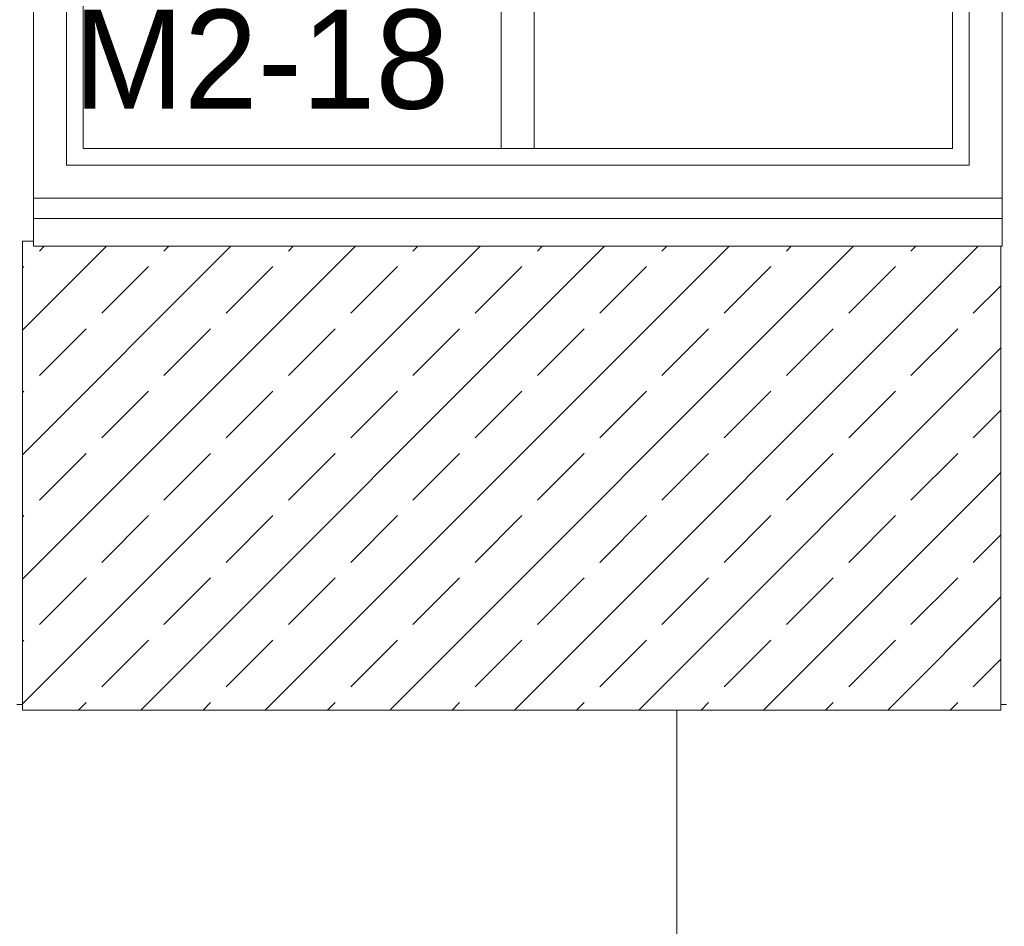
# Model space of a CAD drawing. Header units: millimetres. Extents: x 52659 to 1698020, y -10054 to 104697.
# Tile 55 of 256: x 162717 to 164507, y 11855 to 13502. Entities that reach past the tile are written whole.
import ezdxf

# ---------------------------------------------------------------- set-up
doc = ezdxf.new("R2010")
doc.units = ezdxf.units.MM
doc.header["$MEASUREMENT"] = 0
for name, color, linetype in [('02-04 CASSETTES FONCEES', 7, 'Continuous'), ('02-04 Mur.Construction', 7, 'Continuous'), ('05-02 Cotation 200ème 100ème.Cotations', 7, 'Continuous'), ('06-05 Etiquette.Texte', 7, 'Continuous'), ('08-01 2D Dessin général.2D', 7, 'Continuous'), ('Fenêtres ARCHICAD', 7, 'Continuous')]:
    doc.layers.add(name, color=color, linetype=linetype)
doc.styles.add('STYLE_GENERE_3', font='ARIALN.TTF')
doc.dimstyles.new('STYLE_GENERE__2', dxfattribs={"dimtxt": 200, "dimasz": 95, "dimexe": 0.18, "dimexo": 100, "dimgap": 0, "dimtad": 0, "dimlfac": 0.001, "dimzin": 0, "dimdsep": 46, "dimtxsty": 'STYLE_GENERE_3', "dimblk": 'ARROWHEAD_6', "dimblk1": 'ARROWHEAD_6', "dimblk2": 'ARROWHEAD_6', "dimcen": 0.09, "dimclrd": 7, "dimclre": 7, "dimclrt": 7, "dimazin": 0, "dimtfac": 1, "dimtdec": 4, "dimtmove": 0, "dimatfit": 3, "dimfxl": 1, "dimtolj": 1, "dimtzin": 0, "dimarcsym": 0})

# ---------------------------------------------------------------- blocks, each defined once
blk = doc.blocks.new('Élément de coupe_226_1', base_point=(131932.7, 5158.1))
at = {"layer": '02-04 Mur.Construction', "color": 7, "linetype": 'Continuous', "lineweight": 9}
for p, q in [((162742.7, 13146), (162742.7, 13178.1)), ((164502.7, 13178.1), (164502.7, 13146))]:
    blk.add_line(p, q, dxfattribs=at)
blk = doc.blocks.new('Élément de coupe_228_1', base_point=(131932.7, 5158.1))
at = {"layer": 'Fenêtres ARCHICAD', "color": 7, "linetype": 'Continuous', "lineweight": 9}
for p, q in [((164500.6, 14428.1), (164502.7, 14428.1)), ((164502.7, 14428.1), (164502.7, 13178.1)), ((162742.7, 13178.1), (162742.7, 14408.1))]:
    blk.add_line(p, q, dxfattribs=at)
at = {"layer": 'Fenêtres ARCHICAD', "color": 7, "linetype": 'Continuous', "lineweight": 5}
for p, q in [((162802.7, 13998), (162802.7, 13238.1)), ((162832.7, 13268.1), (162832.7, 13998)), ((163592.7, 13998), (163592.7, 13268.1)), ((163652.7, 13268.1), (163652.7, 13998)), ((164412.7, 13998), (164412.7, 13268.1)), ((164442.7, 13238.1), (164442.7, 13998)), ((163607.7, 13268.1), (162832.7, 13268.1)), ((163637.7, 13268.1), (163607.7, 13268.1)), ((164412.7, 13268.1), (163637.7, 13268.1)), ((162802.7, 13238.1), (164442.7, 13238.1)), ((162742.7, 13178.1), (164502.7, 13178.1)), ((162742.7, 13140.9), (162742.7, 13146)), ((162742.7, 13090.8), (162742.7, 13140.9)), ((164502.7, 13140.9), (162742.7, 13140.9)), ((164502.7, 13140.9), (164502.7, 13146)), ((164502.7, 13090.8), (164502.7, 13140.9)), ((164502.7, 13090.8), (162742.7, 13090.8))]:
    blk.add_line(p, q, dxfattribs=at)
blk = doc.blocks.new('Élément de coupe_235_1', base_point=(131932.7, 5158.1))
at = {"layer": '02-04 Mur.Construction', "color": 7, "linetype": 'Continuous', "lineweight": 9}
for p, q in [((162722.5, 12258.1), (162712.5, 12258.1)), ((164510.8, 12258.1), (164500.6, 12258.1))]:
    blk.add_line(p, q, dxfattribs=at)
blk = doc.blocks.new('Élément de coupe_392_1', base_point=(131932.7, 5158.1))
at = {"layer": '02-04 CASSETTES FONCEES', "color": 7, "linetype": 'Continuous', "lineweight": 9}
for p, q in [((162722.5, 13100.1), (162722.5, 12248.1)), ((162742.7, 13100.1), (162722.5, 13100.1)), ((162722.5, 12259.3), (163554, 13090.8)), ((162722.5, 12485.6), (163327.7, 13090.8)), ((162722.5, 12711.9), (163101.5, 13090.8)), ((162722.5, 12938.1), (162875.2, 13090.8)), ((162753.3, 13082.1), (162762.1, 13090.8)), ((162937.5, 12248.1), (163780.3, 13090.8)), ((162979.6, 13082.1), (162988.3, 13090.8)), ((163163.8, 12248.1), (164006.6, 13090.8)), ((163205.9, 13082.1), (163214.6, 13090.8)), ((163390.1, 12248.1), (164232.8, 13090.8)), ((163432.1, 13082.1), (163440.9, 13090.8)), ((163616.4, 12248.1), (164459.1, 13090.8)), ((163658.4, 13082.1), (163667.2, 13090.8)), ((163884.7, 13082.1), (163893.4, 13090.8)), ((164111, 13082.1), (164119.7, 13090.8)), ((164337.2, 13082.1), (164346, 13090.8)), ((164500.6, 12248.1), (164500.6, 13090.8)), ((162722.5, 13051.3), (162725, 13053.8)), ((162866.5, 12969), (162951.3, 13053.8)), ((163092.7, 12969), (163177.6, 13053.8)), ((163319, 12969), (163403.9, 13053.8)), ((163545.3, 12969), (163630.1, 13053.8)), ((163771.6, 12969), (163856.4, 13053.8)), ((163997.8, 12969), (164082.7, 13053.8)), ((164224.1, 12969), (164309, 13053.8)), ((164450.4, 12969), (164500.6, 13019.1)), ((162753.3, 12855.8), (162838.2, 12940.7)), ((162979.6, 12855.8), (163064.5, 12940.7)), ((163205.9, 12855.8), (163290.7, 12940.7)), ((163432.1, 12855.8), (163517, 12940.7)), ((163658.4, 12855.8), (163743.3, 12940.7)), ((163884.7, 12855.8), (163969.5, 12940.7)), ((164111, 12855.8), (164195.8, 12940.7)), ((164337.2, 12855.8), (164422.1, 12940.7)), ((163842.6, 12248.1), (164500.6, 12906)), ((162722.5, 12825), (162725, 12827.5)), ((162866.5, 12742.7), (162951.3, 12827.5)), ((163092.7, 12742.7), (163177.6, 12827.5)), ((163319, 12742.7), (163403.9, 12827.5)), ((163545.3, 12742.7), (163630.1, 12827.5)), ((163771.6, 12742.7), (163856.4, 12827.5)), ((163997.8, 12742.7), (164082.7, 12827.5)), ((164224.1, 12742.7), (164309, 12827.5)), ((164450.4, 12742.7), (164500.6, 12792.9)), ((162753.3, 12629.5), (162838.2, 12714.4)), ((162979.6, 12629.5), (163064.5, 12714.4)), ((163205.9, 12629.5), (163290.7, 12714.4)), ((163432.1, 12629.5), (163517, 12714.4)), ((163658.4, 12629.5), (163743.3, 12714.4)), ((163884.7, 12629.5), (163969.5, 12714.4)), ((164111, 12629.5), (164195.8, 12714.4)), ((164337.2, 12629.5), (164422.1, 12714.4)), ((164068.9, 12248.1), (164500.6, 12679.7)), ((162722.5, 12598.7), (162725, 12601.3)), ((162866.5, 12516.4), (162951.3, 12601.3)), ((163092.7, 12516.4), (163177.6, 12601.3)), ((163319, 12516.4), (163403.9, 12601.3)), ((163545.3, 12516.4), (163630.1, 12601.3)), ((163771.6, 12516.4), (163856.4, 12601.3)), ((163997.8, 12516.4), (164082.7, 12601.3)), ((164224.1, 12516.4), (164309, 12601.3)), ((164450.4, 12516.4), (164500.6, 12566.6)), ((162753.3, 12403.3), (162838.2, 12488.1)), ((162979.6, 12403.3), (163064.5, 12488.1)), ((163205.9, 12403.3), (163290.7, 12488.1)), ((163432.1, 12403.3), (163517, 12488.1)), ((163658.4, 12403.3), (163743.3, 12488.1)), ((163884.7, 12403.3), (163969.5, 12488.1)), ((164111, 12403.3), (164195.8, 12488.1)), ((164337.2, 12403.3), (164422.1, 12488.1)), ((164295.2, 12248.1), (164500.6, 12453.5)), ((162722.5, 12372.4), (162725, 12375)), ((162866.5, 12290.1), (162951.3, 12375)), ((163092.7, 12290.1), (163177.6, 12375)), ((163319, 12290.1), (163403.9, 12375)), ((163545.3, 12290.1), (163630.1, 12375)), ((163771.6, 12290.1), (163856.4, 12375)), ((163997.8, 12290.1), (164082.7, 12375)), ((164224.1, 12290.1), (164309, 12375)), ((164450.4, 12290.1), (164500.6, 12340.3)), ((162824.4, 12248.1), (162838.2, 12261.8)), ((163050.7, 12248.1), (163064.5, 12261.8)), ((163276.9, 12248.1), (163290.7, 12261.8)), ((163503.2, 12248.1), (163517, 12261.8)), ((163729.5, 12248.1), (163743.3, 12261.8)), ((163955.8, 12248.1), (163969.5, 12261.8)), ((164182, 12248.1), (164195.8, 12261.8)), ((164408.3, 12248.1), (164422.1, 12261.8)), ((162722.5, 12248.1), (164500.6, 12248.1))]:
    blk.add_line(p, q, dxfattribs=at)
blk = doc.blocks.new('*D764', base_point=(131932.7, 5158.1))
at = {"layer": '05-02 Cotation 200ème 100ème.Cotations', "color": 7, "linetype": 'Continuous', "lineweight": 25, "transparency": 16777216}
for p, q in [((135853.9, 14458.1), (135953.9, 14358.1)), ((135853.9, 11412.6), (135953.9, 11312.6))]:
    blk.add_line(p, q, dxfattribs=at)
at = {"layer": '05-02 Cotation 200ème 100ème.Cotations', "color": 7, "linetype": 'Continuous', "lineweight": 13, "transparency": 16777216}
for p, q in [((135997.7, 14408.1), (135810.2, 14408.1)), ((135903.9, 13134.2), (135903.9, 14408.1)), ((135903.9, 11362.6), (135903.9, 12636.5)), ((135997.7, 11362.6), (135810.2, 11362.6))]:
    blk.add_line(p, q, dxfattribs=at)
at = {"layer": '05-02 Cotation 200ème 100ème.Cotations', "color": 7, "lineweight": 9, "transparency": 16777216, "char_height": 200, "attachment_point": 7, "rotation": 90, "style": 'STYLE_GENERE_3'}
for s, insert in [('\\A1;0,40', (135861, 14381.8)), ('\\A1;3,05', (136003.9, 12661.3))]:
    blk.add_mtext(s, dxfattribs=dict(at, insert=insert))
blk = doc.blocks.new('ARROWHEAD_6')
at = {"color": 0, "linetype": 'Continuous', "lineweight": 0}
for p, q in [((-0.5, -0.5), (0.5, 0.5)), ((0, 0), (-1, 0))]:
    blk.add_line(p, q, dxfattribs=at)
blk = doc.blocks.new('Étiquette_36_1', base_point=(163210.2, 13268.1))
at = {"layer": '06-05 Etiquette.Texte', "color": 7, "linetype": 'Continuous', "lineweight": 9}
blk.add_line((163210.2, 13268.1), (163210.2, 13269.1), dxfattribs=at)
at = {"layer": '06-05 Etiquette.Texte', "color": 7, "lineweight": 9, "insert": (162815.5, 13520.7), "char_height": 180, "attachment_point": 1}
blk.add_mtext('\\A1;\\pt0,1000;M2-18{\\H0.66x;\\S^  ;\\S^  ;} ', dxfattribs=at)

msp = doc.modelspace()

# ---------------------------------------------------------------- linework, layer by layer
at = {"layer": '08-01 2D Dessin général.2D', "color": 7, "linetype": 'Continuous', "lineweight": 9}
msp.add_line((163911.721, 11378.072), (163911.721, 12248.072), dxfattribs=at)

# ---------------------------------------------------------------- block references
at = {"layer": '02-04 CASSETTES FONCEES', "lineweight": 0}
msp.add_blockref('Élément de coupe_392_1', (131932.668, 5158.072), dxfattribs=at)
at = {"layer": '02-04 Mur.Construction', "lineweight": 0}
for name in ['Élément de coupe_226_1', 'Élément de coupe_235_1']:
    msp.add_blockref(name, (131932.668, 5158.072), dxfattribs=at)
at = {"layer": '06-05 Etiquette.Texte', "color": 7, "linetype": 'Continuous', "lineweight": 9}
msp.add_blockref('Étiquette_36_1', (163210.198, 13268.072), dxfattribs=at)
at = {"layer": 'Fenêtres ARCHICAD', "lineweight": 0}
msp.add_blockref('Élément de coupe_228_1', (131932.668, 5158.072), dxfattribs=at)

# ---------------------------------------------------------------- dimensions: what is measured, and where the dimension line sits
at = {"layer": '05-02 Cotation 200ème 100ème.Cotations', "color": 7, "linetype": 'Continuous', "lineweight": 13}
dim = msp.add_linear_dim(base=(135903.901, 14408.072), p1=(220897.887, 11362.595), p2=(220602.668, 14408.072), angle=90, dimstyle='STYLE_GENERE__2', dxfattribs=at)
dim.commit()
dim.dimension.update_dxf_attribs({"geometry": '*D764', "text_midpoint": (135903.901, 12921.098), "dimtype": 160, "text_rotation": 90})

doc.saveas('drawing.dxf')
